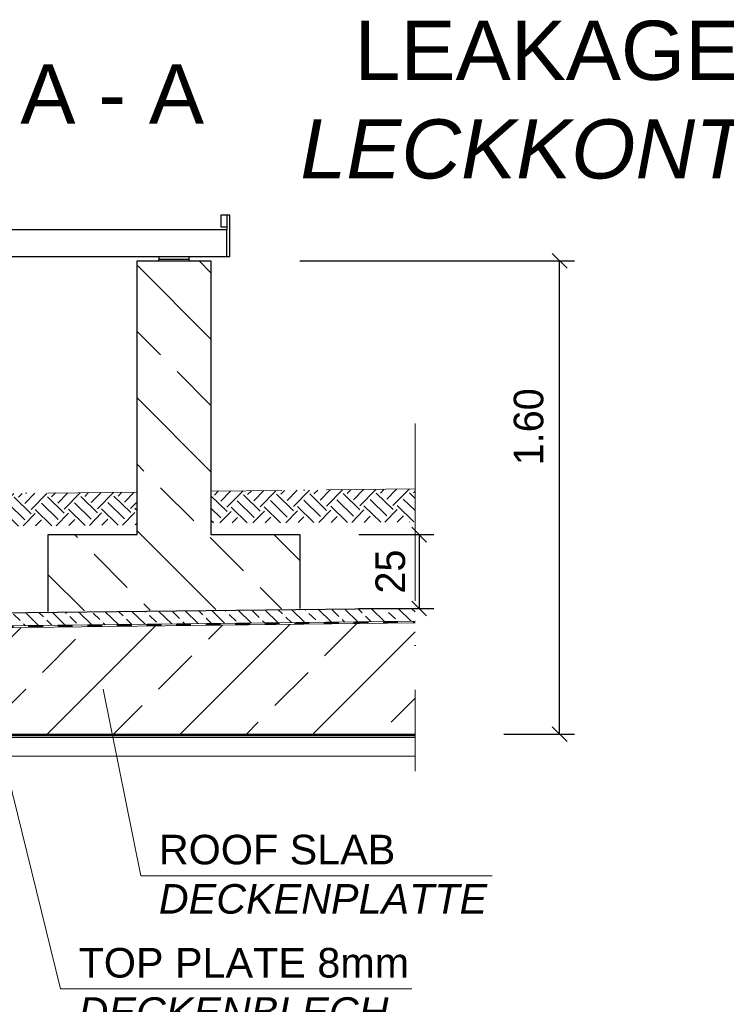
# Model space of a CAD drawing. Header units: millimetres. Extents: x -14064 to 10606674, y -83552 to 74051.
# Tile 103 of 256: x 2389 to 4778, y -17605 to -14276. Entities that reach past the tile are written whole.
import ezdxf

# ---------------------------------------------------------------- set-up
doc = ezdxf.new("R2010")
doc.units = ezdxf.units.MM
doc.linetypes.add('ACAD_ISO10W100', pattern=[18, 12, -3, 0, -3])
doc.linetypes.add('JIS_02_1.0', pattern=[2, 1, -1])
doc.layers.add('Bemaßung', color=7, linetype='Continuous', lineweight=9)
doc.layers.add('Beschriftung', color=7, linetype='Continuous', lineweight=9)
doc.styles.add('LBB3.5M1000', font='isocp.shx', dxfattribs={"height": 3.5})
doc.dimstyles.new('DIN', dxfattribs={"dimtxt": 2.5, "dimasz": 2.5, "dimexe": 1.25, "dimexo": 0.625, "dimtad": 1, "dimtih": 1, "dimdec": 4, "dimdsep": 46, "dimlunit": 6, "dimtxsty": 'Standard', "dimcen": 2.5, "dimadec": 0, "dimazin": 0, "dimtfac": 1, "dimtdec": 4, "dimtmove": 0, "dimatfit": 3, "dimfxl": 0, "dimtvp": 1, "dimtolj": 1, "dimtzin": 0, "dimarcsym": 0})

# ---------------------------------------------------------------- blocks, each defined once
blk = doc.blocks.new('_Oblique')
at = {"color": 0, "linetype": 'ByBlock', "lineweight": -2}
blk.add_line((-0.5, -0.5), (0.5, 0.5), dxfattribs=at)
blk = doc.blocks.new('*D162')
at = {"layer": 'Bemaßung', "color": 0, "lineweight": -2, "transparency": 16777216}
for p, q in [((3535.4, -16016.9), (3789.1, -16016.9)), ((3739.1, -16016.9), (3739.1, -16266.9)), ((3535.4, -16266.9), (3789.1, -16266.9))]:
    blk.add_line(p, q, dxfattribs=at)
at = {"layer": 'DEFPOINTS', "color": 0, "transparency": 16777216}
for p in [(3335.4, -16016.9), (3335.4, -16266.9), (3739.1, -16266.9)]:
    blk.add_point(p, dxfattribs=at)
at = {"layer": 'Bemaßung', "color": 0, "lineweight": -2, "transparency": 16777216, "xscale": 50, "yscale": 50, "zscale": 50}
for p, rotation in [((3739.1, -16016.9), 90), ((3739.1, -16266.9), 270)]:
    blk.add_blockref('_Oblique', p, dxfattribs=dict(at, rotation=rotation))
at = {"layer": 'Bemaßung', "color": 0, "transparency": 16777216, "insert": (3642.2, -16141.9), "char_height": 100, "attachment_point": 5, "rotation": 90}
blk.add_mtext('\\A1;25', dxfattribs=at)
blk = doc.blocks.new('*D163')
at = {"layer": 'Bemaßung', "color": 0, "lineweight": -2, "transparency": 16777216}
for p, q in [((3335.4, -15091.4), (4264.1, -15091.4)), ((4214.1, -16691.4), (4214.1, -15091.4)), ((4025.4, -16691.4), (4264.1, -16691.4))]:
    blk.add_line(p, q, dxfattribs=at)
at = {"layer": 'DEFPOINTS', "color": 0, "transparency": 16777216}
for p in [(3035.4, -15091.4), (4214.1, -15091.4), (3725.4, -16691.4)]:
    blk.add_point(p, dxfattribs=at)
at = {"layer": 'Bemaßung', "color": 0, "lineweight": -2, "transparency": 16777216, "xscale": 50, "yscale": 50, "zscale": 50}
for p, rotation in [((4214.1, -15091.4), 90), ((4214.1, -16691.4), 270)]:
    blk.add_blockref('_Oblique', p, dxfattribs=dict(at, rotation=rotation))
at = {"layer": 'Bemaßung', "color": 0, "transparency": 16777216, "insert": (4109.7, -15652.3), "char_height": 100, "attachment_point": 5, "rotation": 90}
blk.add_mtext('\\A1;1.60', dxfattribs=at)

msp = doc.modelspace()

# ---------------------------------------------------------------- hatches: boundary and pattern name
h = msp.add_hatch()
h.set_pattern_fill('ANSI33', color=256, scale=50)
h.set_pattern_definition([(45, (-84081.94, 22019.64), (-224.5064, 224.5064), []), (45, (-83857.43, 22019.64), (-224.5064, 224.5064), [158.75, -79.375])])
h.paths.add_polyline_path([(1638.57682, -24050.24374), (1638.57682, -24046.72383), (1633.57682, -24046.72383), (1613.57682, -24050.24374)], flags=16)
h.paths.add_polyline_path([(3725.37918, -16315.79156), (1914.37502, -16336.1781), (2014.51675, -16691.36655), (3725.37918, -16691.36532)])
h.paths.add_polyline_path([(1914.37502, -16336.1781), (1453.57682, -16341.36532), (1453.57682, -16675.36532), (1571.07545, -16675.36532), (1571.07545, -16673.36532), (1731.07545, -16673.36532), (1856.16249, -16675.36532), (1856.16249, -16685.36532), (1902.56249, -16685.36532), (2012.92719, -16685.7286)])
h.paths.add_polyline_path([(1413.57682, -15717.54758), (1366.07654, -15717.54758), (1366.07654, -15714.40722), (1413.57682, -15714.40722), (1413.57682, -15640.77266, -0.2574196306), (1163.57682, -15679.36899), (1163.57682, -16341.36532), (1278.22429, -16341.36532, -1), (1298.92935, -16341.36532), (1413.57682, -16341.36532)])
h.paths.add_polyline_path([(1288.57682, -16269.87128), (1288.57682, -16266.35138), (1283.57682, -16266.35138), (1263.57682, -16269.87128)], flags=16)
h.paths.add_polyline_path([(1283.57682, -16433.9788), (1288.57682, -16433.9788), (1288.57682, -16430.45889), (1283.57682, -16430.45889)], flags=16)
h.paths.add_polyline_path([(1288.57682, -24050.24374), (1288.57682, -24046.72383), (1283.57682, -24046.72383), (1263.57682, -24050.24374)], flags=16)
h.paths.add_polyline_path([(-136.42318, -24121.73778), (-251.07065, -24121.73778, -1), (-271.77571, -24121.73778), (-386.42318, -24121.73778), (-386.42318, -25811.36532), (-271.77571, -25811.36532, -1), (-251.07065, -25811.36532), (-136.42318, -25811.36532)])
h.paths.add_polyline_path([(-266.42318, -24214.35125), (-261.42318, -24214.35125), (-261.42318, -24210.83135), (-266.42318, -24210.83135)], flags=16)
h.paths.add_polyline_path([(-261.42318, -25739.87128), (-261.42318, -25736.35138), (-266.42318, -25736.35138), (-286.42318, -25739.87128)], flags=16)
h.paths.add_polyline_path([(-261.42318, -24050.24374), (-261.42318, -24046.72383), (-266.42318, -24046.72383), (-286.42318, -24050.24374)], flags=16)
h.paths.add_polyline_path([(-266.42318, -16433.9788), (-261.42318, -16433.9788), (-261.42318, -16430.45889), (-266.42318, -16430.45889)], flags=16)
h.paths.add_polyline_path([(-136.42318, -15343.86532), (-256.42318, -15343.86532), (-256.42318, -15443.86532), (-266.42318, -15443.86532), (-266.42318, -15343.86532), (-386.42318, -15343.86532), (-386.42318, -15714.40722), (-338.9229, -15714.40722), (-338.9229, -15717.54758), (-386.42318, -15717.54758), (-386.42318, -16341.36532), (-271.77571, -16341.36532, -1), (-251.07065, -16341.36532), (-136.42318, -16341.36532)])
h.paths.add_polyline_path([(-136.42318, -15091.36532), (-386.42318, -15091.36532), (-386.42318, -15318.86532), (-266.42318, -15318.86532), (-266.42318, -15218.86532), (-256.42318, -15218.86532), (-256.42318, -15318.86532), (-136.42318, -15318.86532)])
h.paths.add_polyline_path([(-256.42318, -15343.86532), (-266.42318, -15343.86532), (-266.42318, -15443.86532), (-256.42318, -15443.86532)], flags=17)
h.paths.add_polyline_path([(-256.42318, -15331.36532), (-266.42318, -15331.36532), (-266.42318, -15343.86532), (-256.42318, -15343.86532)])
h.paths.add_polyline_path([(-256.42318, -15318.86532), (-266.42318, -15318.86532), (-266.42318, -15331.36532), (-256.42318, -15331.36532)])
h.paths.add_polyline_path([(-256.42318, -15218.86532), (-266.42318, -15218.86532), (-266.42318, -15318.86532), (-256.42318, -15318.86532)], flags=17)
h.paths.add_polyline_path([(-266.42318, -15318.86532), (-386.42318, -15318.86532), (-386.42318, -15331.36532), (-266.42318, -15331.36532)])
h.paths.add_polyline_path([(-266.42318, -15331.36532), (-386.42318, -15331.36532), (-386.42318, -15343.86532), (-266.42318, -15343.86532)])
h.paths.add_polyline_path([(-136.42318, -15331.36532), (-256.42318, -15331.36532), (-256.42318, -15343.86532), (-136.42318, -15343.86532)])
h.paths.add_polyline_path([(-136.42318, -15318.86532), (-256.42318, -15318.86532), (-256.42318, -15331.36532), (-136.42318, -15331.36532)])
h.paths.add_polyline_path([(1413.57682, -15433.36532), (1293.57682, -15433.36532), (1293.57682, -15506.30456), (1283.57682, -15506.30456), (1283.57682, -15433.36532), (1163.57682, -15433.36532), (1163.57682, -15679.36899, 0.2574196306), (1413.57682, -15640.77266)])
h.paths.add_polyline_path([(1413.57682, -15091.36532), (1163.57682, -15091.36532), (1163.57682, -15187.36166, -0.2574196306), (1413.57682, -15225.95799)])
h.paths.add_polyline_path([(1283.57682, -15192.00456), (1293.57682, -15192.00456), (1293.57682, -15292.00456), (1413.57682, -15292.00456), (1413.57682, -15225.95799, 0.2574196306), (1163.57682, -15187.36166), (1163.57682, -15292.00456), (1283.57682, -15292.00456)])
h.paths.add_polyline_path([(1293.57682, -15192.00456), (1283.57682, -15192.00456), (1283.57682, -15292.00456), (1293.57682, -15292.00456)], flags=17)
h.paths.add_polyline_path([(1283.57682, -15292.00456), (1163.57682, -15292.00456), (1163.57682, -15349.15456), (1283.57682, -15349.15456)])
h.paths.add_polyline_path([(1293.57682, -15292.00456), (1283.57682, -15292.00456), (1283.57682, -15349.15456), (1293.57682, -15349.15456)])
h.paths.add_polyline_path([(1413.57682, -15292.00456), (1293.57682, -15292.00456), (1293.57682, -15349.15456), (1413.57682, -15349.15456)])
h.paths.add_polyline_path([(1413.57682, -15349.15456), (1293.57682, -15349.15456), (1293.57682, -15406.30456), (1413.57682, -15406.30456)])
h.paths.add_polyline_path([(1293.57682, -15349.15456), (1283.57682, -15349.15456), (1283.57682, -15406.30456), (1293.57682, -15406.30456)])
h.paths.add_polyline_path([(1283.57682, -15349.15456), (1163.57682, -15349.15456), (1163.57682, -15406.30456), (1283.57682, -15406.30456)])
h.paths.add_polyline_path([(1283.57682, -15406.30456), (1163.57682, -15406.30456), (1163.57682, -15433.36532), (1283.57682, -15433.36532)])
h.paths.add_polyline_path([(1293.57682, -15406.30456), (1283.57682, -15406.30456), (1283.57682, -15433.36532), (1293.57682, -15433.36532)])
h.paths.add_polyline_path([(1413.57682, -15406.30456), (1293.57682, -15406.30456), (1293.57682, -15433.36532), (1413.57682, -15433.36532)])
h.paths.add_polyline_path([(1293.57682, -15433.36532), (1283.57682, -15433.36532), (1283.57682, -15506.30456), (1293.57682, -15506.30456)], flags=17)
edge = h.paths.add_edge_path()
edge.add_line((1853.57907, -22653.62134), (1453.57682, -22653.62134))
edge.add_line((1453.57682, -22653.62134), (1453.57682, -24121.73778))
edge.add_line((1453.57682, -24121.73778), (1628.22429, -24121.73778))
edge.add_arc((1638.57682, -24121.73778), 10.35253, 0, 180, ccw=False)
edge.add_line((1648.92935, -24121.73778), (1824.57682, -24121.73778))
edge.add_line((1824.57682, -24121.73778), (1824.57682, -24013.66532))
edge.add_line((1824.57682, -24013.66532), (1832.15726, -23944.03869))
edge.add_line((1832.15726, -23944.03869), (1838.15726, -23944.03869))
edge.add_line((1838.15726, -23944.03869), (1838.15726, -23976.03869))
edge.add_line((1838.15726, -23976.03869), (1853.57957, -23976.03869))
edge.add_line((1853.57957, -23976.03869), (1853.57907, -22653.62134))
edge = h.paths.add_edge_path()
edge.add_line((1413.57682, -22653.62134), (1163.57682, -22653.62134))
edge.add_line((1163.57682, -22653.62134), (1163.57682, -24121.73778))
edge.add_line((1163.57682, -24121.73778), (1278.22429, -24121.73778))
edge.add_arc((1288.57682, -24121.73778), 10.35253, 0, 180, ccw=False)
edge.add_line((1298.92935, -24121.73778), (1413.57682, -24121.73778))
edge.add_line((1413.57682, -24121.73778), (1413.57682, -22653.62134))
edge = h.paths.add_edge_path()
edge.add_line((-136.42318, -22653.62134), (-386.42318, -22653.62134))
edge.add_line((-386.42318, -22653.62134), (-386.42318, -24121.73778))
edge.add_line((-386.42318, -24121.73778), (-271.77571, -24121.73778))
edge.add_arc((-261.42318, -24121.73778), 10.35253, 0, 180, ccw=False)
edge.add_line((-251.07065, -24121.73778), (-136.42318, -24121.73778))
edge.add_line((-136.42318, -24121.73778), (-136.42318, -22653.62134))
h.paths.add_polyline_path([(1853.57717, -17632.0379), (1453.57682, -17632.0379), (1453.57682, -22599.84387), (1853.57905, -22599.84387)])
h.paths.add_polyline_path([(1453.57682, -17578.26043), (1853.57715, -17578.26043), (1853.57683, -16725.36785), (1842.56249, -16725.36532), (1842.56249, -16691.36532), (1453.57682, -16691.36532)])
h.paths.add_polyline_path([(1413.57682, -17632.0379), (1163.57682, -17632.0379), (1163.57682, -20348.13454), (1205.1166, -20426.6966), (1259.72684, -20444.24362), (1312.38727, -20459.84126), (1365.04703, -20489.0863), (1392.35249, -20516.38195), (1392.35249, -20551.47643), (1378.69976, -20608.01712), (1355.29527, -20656.75943), (1331.89078, -20689.90409), (1287.0323, -20740.59577), (1242.17381, -20767.89143), (1203.16611, -20783.48863), (1163.57682, -20797.87988), (1163.57682, -22599.84387), (1413.57682, -22599.84387)])
edge = h.paths.add_edge_path()
edge.add_line((1163.57682, -17578.26043), (1413.57682, -17578.26043))
edge.add_line((1413.57682, -17578.26043), (1413.57682, -16341.36532))
edge.add_line((1413.57682, -16341.36532), (1298.92935, -16341.36532))
edge.add_arc((1288.57682, -16341.36532), 10.35253, -180, 0, ccw=False)
edge.add_line((1278.22429, -16341.36532), (1163.57682, -16341.36532))
edge.add_line((1163.57682, -16341.36532), (1163.57682, -17578.26043))
h.paths.add_polyline_path([(-136.42318, -17632.0379), (-386.42318, -17632.0379), (-386.42318, -22599.84387), (-136.42318, -22599.84387)])
edge = h.paths.add_edge_path()
edge.add_line((-386.42318, -17578.26043), (-136.42318, -17578.26043))
edge.add_line((-136.42318, -17578.26043), (-136.42318, -16341.36532))
edge.add_line((-136.42318, -16341.36532), (-251.07065, -16341.36532))
edge.add_arc((-261.42318, -16341.36532), 10.35253, -180, 0, ccw=False)
edge.add_line((-271.77571, -16341.36532), (-386.42318, -16341.36532))
edge.add_line((-386.42318, -16341.36532), (-386.42318, -17578.26043))
at = {"lineweight": 13}
h = msp.add_hatch(dxfattribs=at)
h.set_pattern_fill('ANSI33', color=256, scale=50, angle=90, style=0)
h.set_pattern_definition([(135, (-24300.87, 21858.4), (-224.5064, -224.5064), []), (135, (-24300.87, 22082.92), (-224.5064, -224.5064), [158.75, -79.375])])
h.paths.add_polyline_path([(3035.3815, -15091.36532), (2785.22911, -15091.36532), (2785.22911, -16016.91407), (2485.22911, -16016.91407), (2485.22911, -16276.48427), (3335.3815, -16266.91407), (3335.3815, -16016.91407), (3035.3815, -16016.91407)])
h = msp.add_hatch()
h.set_pattern_fill('EARTH', color=256, scale=12.5, angle=45.64495339, style=0)
h.set_pattern_definition([(45.64495, (-21904.88, 21401.11), (-1.26356, 112.24609), [79.375, -79.375]), (45.64495, (-21926.16, 21421.92), (-1.26356, 112.24609), [79.375, -79.375]), (45.64495, (-21947.44, 21442.73), (-1.26356, 112.24609), [79.375, -79.375]), (135.64495, (-21947.6, 21456.76), (-112.24609, -1.26356), [79.375, -79.375]), (135.64495, (-21926.79, 21478.04), (-112.24609, -1.26356), [79.375, -79.375]), (135.64495, (-21905.98, 21499.324), (-112.24609, -1.26356), [79.375, -79.375])])
h.paths.add_polyline_path([(2785.22911, -15984.01741), (2785.22911, -15873.11033), (1574.57682, -15886.63415), (1574.57682, -15995.83338)])
h = msp.add_hatch()
h.set_pattern_fill('EARTH', color=256, scale=12.5, angle=45.64495339, style=0)
h.set_pattern_definition([(45.64495, (-20681.13, 21414.885), (-1.26356, 112.24609), [79.375, -79.375]), (45.64495, (-20702.414, 21435.694), (-1.26356, 112.24609), [79.375, -79.375]), (45.64495, (-20723.7, 21456.5), (-1.26356, 112.24609), [79.375, -79.375]), (135.64495, (-20723.855, 21470.534), (-112.24609, -1.26356), [79.375, -79.375]), (135.64495, (-20703.05, 21491.82), (-112.24609, -1.26356), [79.375, -79.375]), (135.64495, (-20682.24, 21513.1), (-112.24609, -1.26356), [79.375, -79.375])])
h.paths.add_polyline_path([(3035.3815, -15870.29435), (3035.3815, -15977.57667), (3725.37918, -15974.88627), (3725.34244, -15862.52744)])
at = {"lineweight": 9}
h = msp.add_hatch(dxfattribs=at)
h.set_pattern_fill('ANSI33', color=256, scale=10, angle=90.76559959)
h.set_pattern_definition([(135.7656, (-84081.936, 22019.635), (-44.29731, -45.497236), []), (135.7656, (-84082.536, 22064.53), (-44.29731, -45.497236), [31.75, -15.875])])
h.paths.add_polyline_path([(3725.37918, -16265.7884), (1419.57682, -16291.7449), (1419.57682, -16335.74806), (3725.37918, -16309.79156)])
h = msp.add_hatch(dxfattribs=at)
h.set_pattern_fill('ANSI31', color=256, angle=90)
h.set_pattern_definition([(135, (-84081.9356, 21858.4124), (-2.24506403, -2.24506403), [])])
h.paths.add_polyline_path([(1888.57701, -16691.36532), (3725.37918, -16691.36532), (3725.37918, -16696.36532), (1888.57701, -16696.36532)])

# ---------------------------------------------------------------- linework, layer by layer
for p, q in [((3088.57682, -14936.36532), (3068.57682, -14936.36532)), ((3068.57682, -14936.36532), (3068.57682, -14976.36532)), ((3098.57682, -14936.36532), (3088.57682, -14936.36532)), ((3088.57682, -14936.36532), (3088.57682, -14986.36532)), ((3098.57682, -15076.36532), (3098.57682, -14936.36532)), ((3068.57682, -14976.36532), (3088.57682, -14976.36532)), ((3088.57682, -14986.36532), (-456.42318, -14986.36532)), ((3088.57682, -15076.36532), (3088.57682, -14986.36532)), ((-456.42318, -15076.36532), (3088.57682, -15076.36532)), ((2860.3053, -15086.36532), (2860.3053, -15076.36532)), ((2960.3053, -15076.36532), (2960.3053, -15086.36532)), ((3088.57682, -15076.36532), (3098.57682, -15076.36532)), ((2860.3053, -15086.36532), (2855.3053, -15091.36532)), ((2960.3053, -15086.36532), (2860.3053, -15086.36532)), ((2960.3053, -15086.36532), (2965.3053, -15091.36532)), ((1419.57682, -16291.7449), (3725.37918, -16265.7884)), ((1878.57682, -16696.36532), (3725.37918, -16696.36532)), ((1888.57701, -16691.36664), (3725.37918, -16691.36532))]:
    msp.add_line(p, q)
at = {"linetype": 'ACAD_ISO10W100', "lineweight": 18, "ltscale": 50}
msp.add_line((3725.37918, -15641.36532), (3725.37918, -16816.36532), dxfattribs=at)
at = {"linetype": 'ACAD_ISO10W100', "lineweight": 13, "ltscale": 25}
for p, q in [((2785.22911, -15873.11033), (1574.57682, -15886.73868)), ((3725.37918, -15862.52702), (3035.3815, -15870.29435))]:
    msp.add_line(p, q, dxfattribs=at)
at = {"linetype": 'JIS_02_1.0', "lineweight": 25, "ltscale": 50}
msp.add_line((1417.57682, -16337.77058), (3725.37918, -16311.79156), dxfattribs=at)
at = {"lineweight": 9}
for p, q in [((1419.57682, -16335.74806), (3725.37918, -16309.79156)), ((1453.57682, -16341.36532), (3725.37918, -16315.79156)), ((2798.22157, -17170.62218), (2670.29923, -16539.05224)), ((1944.07682, -16703.36532), (3725.37918, -16703.36532)), ((2526.86538, -17553.35964), (2314.89737, -16693.74031)), ((1881.07682, -16766.36532), (3725.37918, -16766.36532)), ((3985.60548, -17170.62218), (2798.22157, -17170.62218)), ((3714.24929, -17553.35964), (2526.86538, -17553.35964))]:
    msp.add_line(p, q, dxfattribs=at)
msp.add_lwpolyline([(2485.22911, -16277.0932), (2485.22911, -16016.91407), (2785.22911, -16016.91407), (2785.22911, -15091.36532), (3035.3815, -15091.36532), (3035.3815, -16016.91407), (3335.3815, -16016.91407), (3335.3815, -16266.91407)])

# ---------------------------------------------------------------- texts
at = {"layer": 'Beschriftung', "attachment_point": 1, "style": 'LBB3.5M1000'}
for s, insert, char_height, width in [('\\pi285.13;{\\fArial|b0|i0|c0|p34;LEAKAGE CONTROL PIT\\P\\pi101.57;\\fArial|b0|i1|c0|p34;LECKKONTROLLSCHACHT}', (3235.68893, -14279.31285), 200, 3804.6383403), ('{\\fArial|b0|i0|c0|p34;A - A}', (2390.7677, -14426.90362), 200, 665.3434054), ('{\\fArial|b0|i0|c0|p34;ROOF SLAB\\P\\fArial|b0|i1|c0|p34;DECKENPLATTE}', (2859.01581, -17031.91464, -475.00001), 100, 1398.6781916), ('{\\fArial|b0|i0|c0|p34;TOP PLATE 8mm\\P\\fArial|b0|i1|c0|p34;DECKENBLECH}', (2587.65963, -17414.65209, -475.00001), 100, 1398.6781916)]:
    msp.add_mtext(s, dxfattribs=dict(at, insert=insert, char_height=char_height, width=width))

# ---------------------------------------------------------------- dimensions: what is measured, and where the dimension line sits
at = {"layer": 'Bemaßung'}
for base, p1, p2, text, override, picture, middle in [((4214.06279, -15091.36532), (3725.37918, -16691.36532), (3035.3815, -15091.36532), '1.60', {"dimscale": 100, "dimtxt": 1, "dimasz": 0.5, "dimexe": 0.5, "dimexo": 3, "dimgap": 0.5, "dimtih": 0, "dimdec": 2, "dimblk1": 'Oblique', "dimblk2": 'Oblique', "dimsah": 1, "dimtmove": 2}, '*D163', (4109.70724, -15652.27952)), ((3739.13673, -16266.91407), (3335.3815, -16016.91407), (3335.3815, -16266.91407), '25', {"dimscale": 100, "dimtxt": 1, "dimasz": 0.5, "dimexe": 0.5, "dimexo": 2, "dimgap": 0.5, "dimtih": 0, "dimdec": 2, "dimblk1": 'Oblique', "dimblk2": 'Oblique', "dimsah": 1, "dimtmove": 2}, '*D162', (3642.22691, -16141.91407))]:
    dim = msp.add_linear_dim(base=base, p1=p1, p2=p2, angle=90, text=text, dimstyle='DIN', override=override, dxfattribs=at)
    dim.commit()
    dim.dimension.update_dxf_attribs({"geometry": picture, "text_midpoint": middle, "dimtype": 160})

doc.saveas('drawing.dxf')
